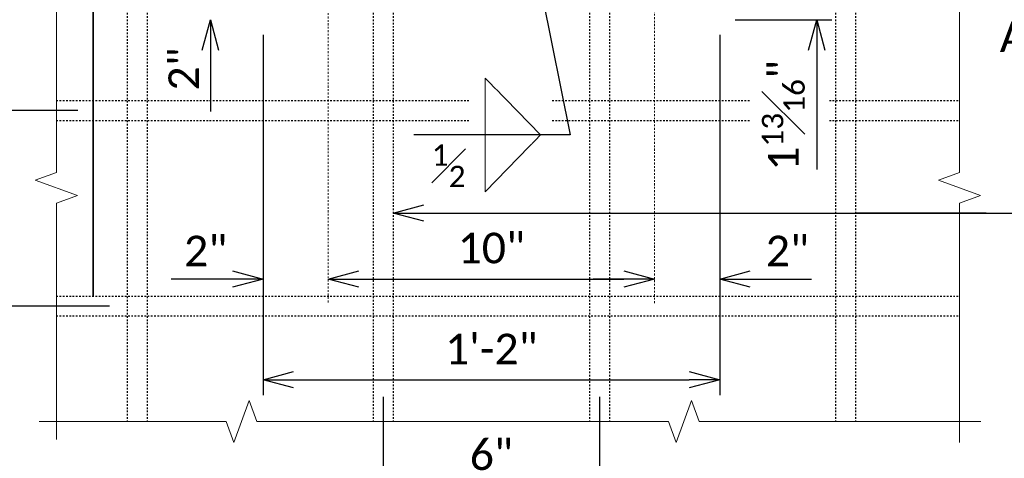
# Model space of a CAD drawing. Extents: x -497 to 705, y 46 to 361.
# Tile 13 of 18: x 121 to 181, y 218 to 245. Entities that reach past the tile are written whole.
import ezdxf
from ezdxf import colors
from ezdxf.entities.mleader import LeaderData, LeaderLine
from ezdxf.math import Vec2, Vec3

# ---------------------------------------------------------------- set-up
doc = ezdxf.new("R2010")
doc.units = 0
doc.header["$MEASUREMENT"] = 0
doc.linetypes.add('Wisdot1', pattern=[0.0625, 0.03125, -0.03125])
doc.linetypes.add('Wisdot4', pattern=[0.28125, 0.125, -0.0625, 0.03125, -0.0625])
for name, color, linetype, lineweight in [('B_ANNO_BREAK', 7, 'Continuous', 18), ('B_ANNO_DIM', 7, 'Continuous', 18), ('B_ANNO_TEXT', 7, 'Continuous', 18), ('B_CNTR', 1, 'Wisdot4', 18), ('B_REBAR', 5, 'Continuous', 25)]:
    doc.layers.add(name, color=color, linetype=linetype, lineweight=lineweight)
doc.styles.add('Annotative', font='calibri.ttf', dxfattribs={"height": 0.0625})
doc.styles.get("Standard").update_dxf_attribs({"font": 'calibri.ttf'})
doc.dimstyles.new('Annotative', dxfattribs={"dimscale": 0, "dimtxt": 0.0625, "dimasz": 0.0625, "dimexe": 0.03125, "dimexo": 0.03125, "dimgap": 0.03125, "dimtad": 1, "dimdec": 3, "dimzin": 3, "dimdsep": 46, "dimlunit": 4, "dimtxsty": 'Standard', "dimblk": 'OPEN30', "dimcen": 0.03125, "dimaunit": 1, "dimadec": 0, "dimazin": 3, "dimtfac": 0.75, "dimtdec": 3, "dimtofl": 0, "dimtmove": 0, "dimatfit": 3, "dimldrblk": 'OPEN30', "dimfxl": 1, "dimtfill": 1, "dimfrac": 1, "dimtolj": 1, "dimtzin": 0, "dimarcsym": 0})

# ---------------------------------------------------------------- blocks, each defined once
blk = doc.blocks.new('AnonymousCell22')
at = {"layer": 'B_REBAR', "linetype": 'Wisdot1'}
for p, q in [((-27.689, 0.61), (27.689, 0.61)), ((-27.689, -0.61), (27.689, -0.61))]:
    blk.add_line(p, q, dxfattribs=at)
blk = doc.blocks.new('AnonymousCell24')
at = {"layer": 'B_REBAR', "linetype": 'Wisdot1'}
for p, q in [((-5.798, 21.236), (5.708, 21.236)), ((-5.746, 20.01), (5.708, 20.01)), ((-8.156, 18.79), (-8.153, -25.266)), ((-6.933, 18.79), (-6.933, -25.266)), ((6.935, 18.79), (6.935, -25.266)), ((8.155, 18.79), (8.155, -25.266))]:
    blk.add_line(p, q, dxfattribs=at)
for centre, radius, start, end in [((-5.71, 18.79), 2.446, 90, 180), ((5.71, 18.79), 2.446, 0, 90), ((-5.71, 18.79), 1.223, 90, 180), ((5.71, 18.79), 1.223, 0, 90)]:
    blk.add_arc(centre, radius, start, end, dxfattribs=at)
blk = doc.blocks.new('AnonymousCell25')
at = {"layer": 'B_REBAR', "linetype": 'Wisdot1'}
for p, q in [((-5.799, 21.236), (5.709, 21.236)), ((-5.747, 20.01), (5.708, 20.01)), ((-8.154, 18.79), (-8.154, -25.266)), ((-6.934, 18.79), (-6.934, -25.266)), ((6.934, 18.789), (6.934, -25.266)), ((8.154, 18.789), (8.154, -25.266))]:
    blk.add_line(p, q, dxfattribs=at)
for centre, radius, start, end in [((-5.71, 18.789), 2.446, 90, 180), ((5.709, 18.789), 2.446, 0, 90), ((-5.71, 18.789), 1.223, 90, 180), ((5.709, 18.789), 1.223, 0, 90)]:
    blk.add_arc(centre, radius, start, end, dxfattribs=at)
blk = doc.blocks.new('_Open30')
at = {"color": 0, "linetype": 'ByBlock', "lineweight": -2}
for p, q in [((-1, 0.268), (0, 0)), ((0, 0), (-1, -0.268)), ((0, 0), (-1, 0))]:
    blk.add_line(p, q, dxfattribs=at)
blk = doc.blocks.new('*D40')
at = {"layer": 'B_ANNO_DIM', "color": 0, "lineweight": -2, "transparency": 16777216}
for p, q in [((143.209, 222.023), (143.209, 215.635)), ((156.469, 222.023), (156.469, 215.635)), ((145.084, 216.572), (154.594, 216.572))]:
    blk.add_line(p, q, dxfattribs=at)
at = {"layer": 'Defpoints', "color": 0, "transparency": 16777216}
for p in [(143.209, 222.96), (156.469, 222.96), (156.469, 216.572)]:
    blk.add_point(p, dxfattribs=at)
at = {"layer": 'B_ANNO_DIM', "color": 0, "lineweight": -2, "transparency": 16777216, "xscale": 1.875, "yscale": 1.875, "zscale": 1.875, "rotation": 180}
blk.add_blockref('_Open30', (143.209, 216.572), dxfattribs=at)
at = {"layer": 'B_ANNO_DIM', "color": 0, "lineweight": -2, "transparency": 16777216, "xscale": 1.875, "yscale": 1.875, "zscale": 1.875}
blk.add_blockref('_Open30', (156.469, 216.572), dxfattribs=at)
at = {"layer": 'B_ANNO_DIM', "color": 0, "transparency": 16777216, "insert": (149.839, 218.47), "char_height": 1.875, "attachment_point": 5, "bg_fill": 3, "box_fill_scale": 1.25, "bg_fill_color": 256, "bg_fill_true_color": 13158600, "bg_fill_transparency": 0}
blk.add_mtext('\\A1;6"', dxfattribs=at)
blk = doc.blocks.new('*D41')
at = {"layer": 'B_ANNO_DIM', "color": 0, "lineweight": -2, "transparency": 16777216}
for p, q in [((124.492, 239.6), (115.757, 239.6)), ((116.694, 229.475), (116.694, 237.725)), ((126.431, 227.6), (115.757, 227.6))]:
    blk.add_line(p, q, dxfattribs=at)
at = {"layer": 'Defpoints', "color": 0, "transparency": 16777216}
for p in [(116.694, 239.6), (125.429, 239.6), (127.369, 227.6)]:
    blk.add_point(p, dxfattribs=at)
at = {"layer": 'B_ANNO_DIM', "color": 0, "lineweight": -2, "transparency": 16777216, "xscale": 1.875, "yscale": 1.875, "zscale": 1.875}
for p, rotation in [((116.694, 239.6), 90), ((116.694, 227.6), 270)]:
    blk.add_blockref('_Open30', p, dxfattribs=dict(at, rotation=rotation))
at = {"layer": 'B_ANNO_DIM', "color": 0, "transparency": 16777216, "insert": (114.797, 233.6), "char_height": 1.875, "attachment_point": 5, "rotation": 90, "bg_fill": 3, "box_fill_scale": 1.25, "bg_fill_color": 256, "bg_fill_true_color": 13158600, "bg_fill_transparency": 0}
blk.add_mtext('\\A1;6"', dxfattribs=at)
blk = doc.blocks.new('*D46')
at = {"layer": 'B_ANNO_DIM', "color": 0, "lineweight": -2, "transparency": 16777216}
for p, q in [((132.609, 251.045), (132.609, 252.92)), ((132.609, 243.295), (132.609, 239.545))]:
    blk.add_line(p, q, dxfattribs=at)
at = {"layer": 'Defpoints', "color": 0, "transparency": 16777216}
for p in [(132.609, 249.17), (132.609, 245.17), (132.609, 245.17)]:
    blk.add_point(p, dxfattribs=at)
at = {"layer": 'B_ANNO_DIM', "color": 0, "lineweight": -2, "transparency": 16777216, "xscale": 1.875, "yscale": 1.875, "zscale": 1.875}
for p, rotation in [((132.609, 249.17), 270), ((132.609, 245.17), 90)]:
    blk.add_blockref('_Open30', p, dxfattribs=dict(at, rotation=rotation))
blk = doc.blocks.new('*D50')
at = {"layer": 'B_ANNO_DIM', "color": 0, "lineweight": -2, "transparency": 16777216}
for p, q in [((135.839, 244.233), (135.839, 222.142)), ((163.839, 244.233), (163.839, 222.142)), ((137.714, 223.079), (161.964, 223.079))]:
    blk.add_line(p, q, dxfattribs=at)
at = {"layer": 'Defpoints', "color": 0, "transparency": 16777216}
for p in [(135.839, 245.17), (163.839, 245.17), (163.839, 223.079)]:
    blk.add_point(p, dxfattribs=at)
at = {"layer": 'B_ANNO_DIM', "color": 0, "lineweight": -2, "transparency": 16777216, "xscale": 1.875, "yscale": 1.875, "zscale": 1.875, "rotation": 180}
blk.add_blockref('_Open30', (135.839, 223.079), dxfattribs=at)
at = {"layer": 'B_ANNO_DIM', "color": 0, "lineweight": -2, "transparency": 16777216, "xscale": 1.875, "yscale": 1.875, "zscale": 1.875}
blk.add_blockref('_Open30', (163.839, 223.079), dxfattribs=at)
at = {"layer": 'B_ANNO_DIM', "color": 0, "transparency": 16777216, "insert": (149.839, 224.964), "char_height": 1.875, "attachment_point": 5, "bg_fill": 3, "box_fill_scale": 1.25, "bg_fill_color": 256, "bg_fill_true_color": 13158600, "bg_fill_transparency": 0}
blk.add_mtext('\\A1;1\'-2"', dxfattribs=at)
blk = doc.blocks.new('*D51')
at = {"layer": 'B_ANNO_DIM', "color": 0, "lineweight": -2, "transparency": 16777216}
blk.add_line((141.714, 229.253), (157.964, 229.253), dxfattribs=at)
at = {"layer": 'Defpoints', "color": 0, "transparency": 16777216}
for p in [(139.839, 229.253), (159.839, 229.253), (159.839, 229.253)]:
    blk.add_point(p, dxfattribs=at)
at = {"layer": 'B_ANNO_DIM', "color": 0, "lineweight": -2, "transparency": 16777216, "xscale": 1.875, "yscale": 1.875, "zscale": 1.875, "rotation": 180}
blk.add_blockref('_Open30', (139.839, 229.253), dxfattribs=at)
at = {"layer": 'B_ANNO_DIM', "color": 0, "lineweight": -2, "transparency": 16777216, "xscale": 1.875, "yscale": 1.875, "zscale": 1.875}
blk.add_blockref('_Open30', (159.839, 229.253), dxfattribs=at)
at = {"layer": 'B_ANNO_DIM', "color": 0, "transparency": 16777216, "insert": (149.839, 231.151), "char_height": 1.875, "attachment_point": 5, "bg_fill": 3, "box_fill_scale": 1.25, "bg_fill_color": 256, "bg_fill_true_color": 13158600, "bg_fill_transparency": 0}
blk.add_mtext('\\A1;10"', dxfattribs=at)
blk = doc.blocks.new('*D52')
at = {"layer": 'B_ANNO_DIM', "color": 0, "lineweight": -2, "transparency": 16777216}
for p, q in [((157.964, 229.253), (156.089, 229.253)), ((165.714, 229.253), (169.464, 229.253)), ((163.839, 228.688), (163.839, 228.315))]:
    blk.add_line(p, q, dxfattribs=at)
at = {"layer": 'Defpoints', "color": 0, "transparency": 16777216}
for p in [(163.839, 229.626), (159.839, 229.253), (163.839, 229.253)]:
    blk.add_point(p, dxfattribs=at)
at = {"layer": 'B_ANNO_DIM', "color": 0, "lineweight": -2, "transparency": 16777216, "xscale": 1.875, "yscale": 1.875, "zscale": 1.875}
blk.add_blockref('_Open30', (159.839, 229.253), dxfattribs=at)
at = {"layer": 'B_ANNO_DIM', "color": 0, "lineweight": -2, "transparency": 16777216, "xscale": 1.875, "yscale": 1.875, "zscale": 1.875, "rotation": 180}
blk.add_blockref('_Open30', (163.839, 229.253), dxfattribs=at)
blk = doc.blocks.new('*D53')
at = {"layer": 'B_ANNO_DIM', "color": 0, "lineweight": -2, "transparency": 16777216}
for p, q in [((133.964, 229.253), (130.214, 229.253)), ((141.714, 229.253), (143.589, 229.253)), ((135.839, 228.688), (135.839, 228.315))]:
    blk.add_line(p, q, dxfattribs=at)
at = {"layer": 'Defpoints', "color": 0, "transparency": 16777216}
for p in [(135.839, 229.626), (135.839, 229.253), (139.839, 229.253)]:
    blk.add_point(p, dxfattribs=at)
at = {"layer": 'B_ANNO_DIM', "color": 0, "lineweight": -2, "transparency": 16777216, "xscale": 1.875, "yscale": 1.875, "zscale": 1.875}
blk.add_blockref('_Open30', (135.839, 229.253), dxfattribs=at)
at = {"layer": 'B_ANNO_DIM', "color": 0, "lineweight": -2, "transparency": 16777216, "xscale": 1.875, "yscale": 1.875, "zscale": 1.875, "rotation": 180}
blk.add_blockref('_Open30', (139.839, 229.253), dxfattribs=at)
blk = doc.blocks.new('*D62')
at = {"layer": 'B_ANNO_DIM', "color": 0, "lineweight": -2, "transparency": 16777216}
for p, q in [((169.787, 250.67), (169.787, 252.545)), ((164.777, 245.17), (170.724, 245.17)), ((169.787, 243.295), (169.787, 235.985))]:
    blk.add_line(p, q, dxfattribs=at)
at = {"layer": 'Defpoints', "color": 0, "transparency": 16777216}
for p in [(169.787, 248.795), (163.839, 245.17), (169.787, 245.17)]:
    blk.add_point(p, dxfattribs=at)
at = {"layer": 'B_ANNO_DIM', "color": 0, "lineweight": -2, "transparency": 16777216, "xscale": 1.875, "yscale": 1.875, "zscale": 1.875}
for p, rotation in [((169.787, 248.795), 270), ((169.787, 245.17), 90)]:
    blk.add_blockref('_Open30', p, dxfattribs=dict(at, rotation=rotation))
blk = doc.blocks.new('INS_RAILNY3_BASE')
at = {"layer": 'B_ANNO_BREAK', "flags": 128}
for points in [[(188.64521, 173.64031), (188.64521, 188.13864), (189.9339, 188.60769), (187.35653, 189.54577), (188.64521, 190.01482), (188.64521, 213.69837), (189.9339, 214.16741), (187.35653, 215.1055), (188.64521, 215.57454), (188.64521, 232.39565)], [(244.02315, 173.44605), (244.02315, 188.13864), (245.31183, 188.60769), (242.73446, 189.54577), (244.02315, 190.01482), (244.02315, 213.69837), (245.31183, 214.16741), (242.73446, 215.1055), (244.02315, 215.57454), (244.02315, 232.39565)], [(187.59065, 174.74406), (199.0526, 174.74406), (199.52164, 173.45537), (200.45973, 176.03274), (200.92877, 174.74406), (226.1758, 174.74406), (226.64485, 173.45537), (227.58293, 176.03274), (228.05198, 174.74406), (245.32643, 174.74406)]]:
    blk.add_lwpolyline(points, dxfattribs=at)
at = {"layer": 'B_CNTR'}
for p, q in [((225.3202, 182.00058), (225.3202, 217.38956)), ((205.3202, 182.04218), (205.3202, 210.15191))]:
    blk.add_line(p, q, dxfattribs=at)
for name, p in [('AnonymousCell25', (201.14589, 200.01047)), ('AnonymousCell24', (229.49366, 200.01044)), ('AnonymousCell22', (216.33442, 193.81937)), ('AnonymousCell22', (216.33442, 181.81937))]:
    blk.add_blockref(name, p)
at = {"layer": 'B_ANNO_DIM', "style": 'Annotative'}
for tag, p in [('SHT#1', (80.44055, 79.10726)), ('SHT#2', (19.34454, 48.56442))]:
    blk.add_attdef(tag, p, '', height=1.875, dxfattribs=at)
at = {"layer": 'B_ANNO_TEXT', "insert": (195.52127, 195.04072), "char_height": 1.875, "width": 23.5204391, "attachment_point": 1, "rotation": 90, "style": 'Annotative'}
blk.add_mtext('\\A1;2"', dxfattribs=at)
at = {"layer": 'B_ANNO_TEXT', "char_height": 1.875, "width": 23.5204391, "attachment_point": 1, "style": 'Annotative'}
for insert in [(196.47562, 186.13444), (232.14375, 186.13444)]:
    blk.add_mtext('\\A1;2"', dxfattribs=dict(at, insert=insert))
at = {"layer": 'B_ANNO_TEXT', "style": 'Annotative'}
for tag, p in [('ANGLE', (24.21533, 238.09471)), ('BAR5', (196.45952, 232.93092)), ('BAR1', (81.54814, 208.95516)), ('BAR2', (49.87488, 198.51363)), ('BAR3', (106.91781, 193.75926)), ('BAR4', (251.66592, 186.57306))]:
    blk.add_attdef(tag, p, '', height=1.875, dxfattribs=at)
at = {"layer": 'B_ANNO_DIM'}
dim = blk.add_linear_dim(base=(198.08953, 199.38956), p1=(198.08953, 203.38956), p2=(198.08953, 199.38956), angle=270, text=' ', dimstyle='Annotative', override={"dimlfac": 0.5}, dxfattribs=at)
dim.commit()
dim.dimension.update_dxf_attribs({"geometry": '*D46', "text_midpoint": (198.08953, 194.70206), "dimtype": 128, "insert": (65.48102, -45.78075)})
ml = blk.add_multileader_mtext('Standard', dxfattribs=at)
ml.set_content('C/L RAILING\\PANCHORAGE', color=256)
ml.set_leader_properties()
ml.set_arrow_properties(name='OPEN30')
ml.build(insert=Vec2(0, 0))
ml.multileader.update_dxf_attribs({"text_right_attachment_type": 3, "dogleg_length": 0.0625, "arrow_head_size": 1.875, "scale": 30})
ctx = ml.context
ctx.base_point, ctx.scale, ctx.char_height, ctx.arrow_head_size, ctx.landing_gap_size, ctx.plane_origin = Vec3(245.55837, 201.21353), 30, 1.875, 1.875, 0.9375, Vec3(235.53804, 193.97235)
ctx.right_attachment = 3
notes = []
notes.append((ctx, [(1, (1, 1, 0), (264.70788, 198.0942), (-1, 0), 1.875, [(0, [(239.36488, 209.38956), (243.03422, 201.21353), (243.03422, 201.21353)], 0, []), (1, [(260.05565, 209.38956), (264.70788, 197.82459)], 0, [])])]))
ctx.mtext.insert, ctx.mtext.line_spacing_factor, ctx.mtext.flow_direction = Vec3(246.49587, 202.16473), 0.92, 5
for ctx, leaders in notes:
    for number, flags, end, landing, length, lines in leaders:
        leader = LeaderData()
        leader.index, (leader.has_last_leader_line, leader.has_dogleg_vector, leader.attachment_direction) = number, flags
        leader.last_leader_point, leader.dogleg_vector, leader.dogleg_length = Vec3(end), Vec3(landing), length
        for number, points, colour, breaks in lines:
            line = LeaderLine()
            line.index, line.vertices, line.color, line.breaks = number, Vec3.list(points), colors.encode_raw_color(colour), breaks
            leader.lines.append(line)
        ctx.leaders.append(leader)
dim = blk.add_linear_dim(base=(182.17519, 193.81937), p1=(192.84987, 181.81937), p2=(190.91035, 193.81937), angle=90, dimstyle='Annotative', override={"dimlfac": 0.5}, dxfattribs=at)
dim.commit()
dim.dimension.update_dxf_attribs({"geometry": '*D41', "text_midpoint": (180.27784, 187.81937), "insert": (65.48102, -45.78075)})
dim = blk.add_linear_dim(base=(221.95032, 170.79168), p1=(208.69008, 177.17973), p2=(221.95032, 177.17973), text='6"', dimstyle='Annotative', override={"dimlfac": 0.5}, dxfattribs=at)
dim.commit()
dim.dimension.update_dxf_attribs({"geometry": '*D40', "text_midpoint": (215.3202, 172.68904), "insert": (65.48102, -45.78075)})
ml = blk.add_multileader_mtext('Standard', dxfattribs=at)
ml.set_content('S6', color=256)
ml.set_leader_properties()
ml.set_arrow_properties(name='OPEN30')
ml.build(insert=Vec2(0, 0))
ml.multileader.update_dxf_attribs({"text_right_attachment_type": 3, "dogleg_length": 0.0625, "arrow_head_size": 1.875, "scale": 30})
ctx = ml.context
ctx.base_point, ctx.scale, ctx.char_height, ctx.arrow_head_size, ctx.landing_gap_size, ctx.plane_origin = Vec3(192.78535, 233.88122), 30, 1.875, 1.875, 0.9375, Vec3(190.91035, 218.31026)
ctx.right_attachment = 3
notes = []
notes.append((ctx, [(0, (1, 1, 0), (190.91035, 233.88122), (1, 0), 1.875, [(3, [(190.91035, 218.31026), (190.91035, 233.88122), (190.91035, 233.88122), (190.91035, 182.42929), (190.91035, 194.42929), (190.91035, 206.42929)], 0, [])])]))
ctx.mtext.insert, ctx.mtext.width, ctx.mtext.flow_direction = Vec3(193.72285, 234.83243), 2.6350962, 5
for ctx, leaders in notes:
    for number, flags, end, landing, length, lines in leaders:
        leader = LeaderData()
        leader.index, (leader.has_last_leader_line, leader.has_dogleg_vector, leader.attachment_direction) = number, flags
        leader.last_leader_point, leader.dogleg_vector, leader.dogleg_length = Vec3(end), Vec3(landing), length
        for number, points, colour, breaks in lines:
            line = LeaderLine()
            line.index, line.vertices, line.color, line.breaks = number, Vec3.list(points), colors.encode_raw_color(colour), breaks
            leader.lines.append(line)
        ctx.leaders.append(leader)
dim = blk.add_linear_dim(base=(229.3202, 177.29846), p1=(201.3202, 199.38956), p2=(229.3202, 199.38956), dimstyle='Annotative', override={"dimlfac": 0.5}, dxfattribs=at)
dim.commit()
dim.dimension.update_dxf_attribs({"geometry": '*D50', "text_midpoint": (215.3202, 179.18284), "insert": (65.48102, -45.78075)})
blk.add_wipeout([(231.17737, 192.29136), (235.99836, 192.2729), (236.03531, 195.7988), (231.15889, 195.7988)]).dxf.layer = 'B_ANNO_DIM'
at = {"layer": 'B_ANNO_TEXT', "insert": (231.90627, 196.91609), "char_height": 1.875, "width": 23.5204391, "attachment_point": 3, "rotation": 90, "style": 'Annotative'}
blk.add_mtext('\\A1;1{\\H0.7x;\\S13#16;}"', dxfattribs=at)
at = {"layer": 'B_ANNO_DIM'}
dim = blk.add_linear_dim(base=(235.26791, 199.38956), p1=(235.26791, 203.01456), p2=(229.3202, 199.38956), angle=270, text=' ', dimstyle='Annotative', override={"dimdec": 4, "dimlfac": 0.5}, dxfattribs=at)
dim.commit()
dim.dimension.update_dxf_attribs({"geometry": '*D62', "text_midpoint": (235.26791, 191.14219), "dimtype": 128, "insert": (65.48102, -45.78075)})
dim = blk.add_linear_dim(base=(225.3202, 183.47214), p1=(205.3202, 183.47214), p2=(225.3202, 183.47214), dimstyle='Annotative', override={"dimlfac": 0.5}, dxfattribs=at)
dim.commit()
dim.dimension.update_dxf_attribs({"geometry": '*D51', "text_midpoint": (215.3202, 185.37021), "insert": (65.48102, -45.78075)})
blk.add_wipeout([(213.98774, 191.76197), (213.9489, 195.11961), (218.97866, 195.1002), (218.97866, 191.78138)]).dxf.layer = 'B_ANNO_DIM'
for p, q in [((214.94574, 188.82754), (214.94574, 195.81015)), ((218.34119, 192.31884), (214.94574, 195.81015)), ((218.34119, 192.31884), (214.94574, 188.82754))]:
    blk.add_line(p, q, dxfattribs=at)
at = {"layer": 'B_ANNO_TEXT', "insert": (211.66173, 191.73826), "char_height": 1.875, "width": 17.1540847, "attachment_point": 1, "style": 'Annotative'}
blk.add_mtext('\\A1;{\\H0.7x;\\S1#2;}', dxfattribs=at)
at = {"layer": 'B_ANNO_DIM'}
dim = blk.add_linear_dim(base=(201.3202, 183.47214), p1=(205.3202, 183.47214), p2=(201.3202, 183.845), angle=180, text=' ', dimstyle='Annotative', override={"dimlfac": 0.5, "dimtfill": 0}, dxfattribs=at)
dim.commit()
dim.dimension.update_dxf_attribs({"geometry": '*D53', "text_midpoint": (196.6327, 183.47214), "dimtype": 128, "insert": (65.48102, -45.78075)})
dim = blk.add_linear_dim(base=(229.3202, 183.47214), p1=(225.3202, 183.47214), p2=(229.3202, 183.845), text=' ', dimstyle='Annotative', override={"dimlfac": 0.5}, dxfattribs=at)
dim.commit()
dim.dimension.update_dxf_attribs({"geometry": '*D52', "text_midpoint": (234.0077, 183.47214), "dimtype": 128, "insert": (65.48102, -45.78075)})
blk.add_leader([(218.00484, 203.01456), (220.14279, 192.31884), (210.57358, 192.31884)], dimstyle='Annotative', override={"dimscale": 0, "dimgap": 0.03125, "dimtad": 0}, dxfattribs=at)
ml = blk.add_multileader_mtext('Standard', dxfattribs=at)
ml.set_content('S6', color=256)
ml.set_leader_properties()
ml.set_arrow_properties(name='OPEN30')
ml.build(insert=Vec2(0, 0))
ml.multileader.update_dxf_attribs({"text_right_attachment_type": 3, "dogleg_length": 0.0625, "arrow_head_size": 1.875, "scale": 30})
ctx = ml.context
ctx.base_point, ctx.scale, ctx.char_height, ctx.arrow_head_size, ctx.landing_gap_size, ctx.plane_origin = Vec3(247.9121, 187.52147), 30, 1.875, 1.875, 0.9375, Vec3(209.3, 187.52147)
ctx.right_attachment = 3
notes = []
notes.append((ctx, [(0, (1, 1, 0), (246.0371, 187.52147), (1, 0), 1.875, [(1, [(209.3, 187.52147), (245.42698, 187.52147), (245.64884, 187.52147), (237.6483, 187.52147)], 0, [])])]))
ctx.mtext.insert, ctx.mtext.width, ctx.mtext.flow_direction = Vec3(248.8496, 188.47267), 2.6350962, 5
for ctx, leaders in notes:
    for number, flags, end, landing, length, lines in leaders:
        leader = LeaderData()
        leader.index, (leader.has_last_leader_line, leader.has_dogleg_vector, leader.attachment_direction) = number, flags
        leader.last_leader_point, leader.dogleg_vector, leader.dogleg_length = Vec3(end), Vec3(landing), length
        for number, points, colour, breaks in lines:
            line = LeaderLine()
            line.index, line.vertices, line.color, line.breaks = number, Vec3.list(points), colors.encode_raw_color(colour), breaks
            leader.lines.append(line)
        ctx.leaders.append(leader)

msp = doc.modelspace()

# ---------------------------------------------------------------- block references
msp.add_blockref('INS_RAILNY3_BASE', (-65.481, 45.781))

doc.saveas('drawing.dxf')
